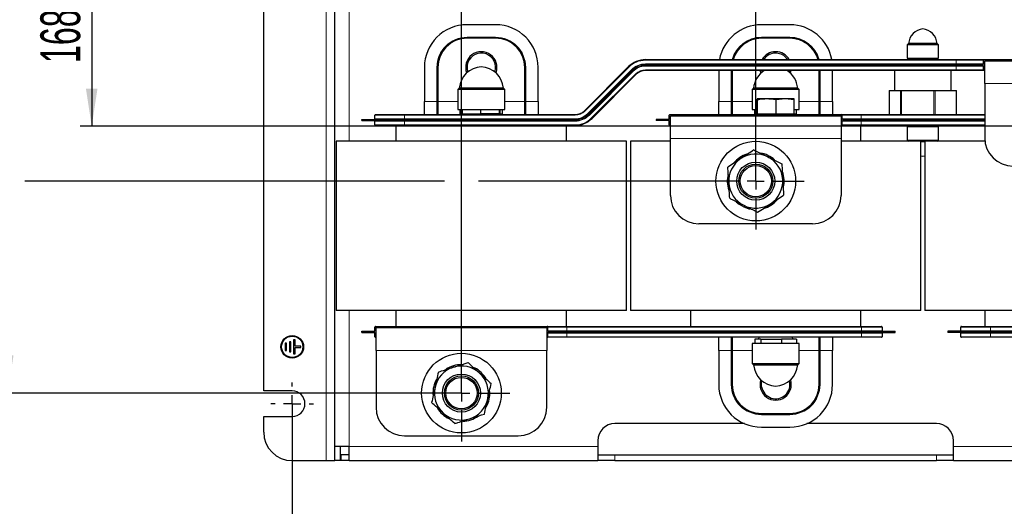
# Model space of a CAD drawing. Header units: millimetres. Extents: x 5 to 418, y 2 to 292.
# Tile 3 of 23: x 81 to 167, y 60 to 103. Entities that reach past the tile are written whole.
import ezdxf

# ---------------------------------------------------------------- set-up
doc = ezdxf.new("R2010")
doc.units = ezdxf.units.MM
doc.layers.add('SLD-0', color=7, linetype='Continuous')
doc.styles.add('SLDTEXTSTYLE0', font='TXT', dxfattribs={"width": 0.605})
doc.dimstyles.new('SLDDIMSTYLE1', dxfattribs={"dimtxt": 3.5, "dimasz": 3.302, "dimexe": 0, "dimexo": 0.0625, "dimgap": 0.875, "dimtad": 1, "dimlfac": 4, "dimrnd": 1e-09, "dimzin": 12, "dimdsep": 46, "dimtxsty": 'SLDTEXTSTYLE0', "dimsah": 1, "dimcen": 0.09, "dimadec": 0, "dimazin": 3, "dimtfac": 1, "dimtofl": 0, "dimtmove": 0, "dimatfit": 3, "dimfxl": 1, "dimfrac": 2, "dimtolj": 1, "dimtzin": 12, "dimarcsym": 0})
doc.dimstyles.new('SLDDIMSTYLE3', dxfattribs={"dimtxt": 3.5, "dimasz": 3.302, "dimexe": 0, "dimexo": 0.0625, "dimgap": 0.875, "dimtad": 1, "dimlfac": 4, "dimrnd": 1e-09, "dimzin": 12, "dimdsep": 46, "dimtxsty": 'SLDTEXTSTYLE0', "dimsah": 1, "dimcen": 0.09, "dimadec": 0, "dimazin": 3, "dimtfac": 1, "dimtmove": 0, "dimatfit": 0, "dimfxl": 1, "dimfrac": 2, "dimtolj": 1, "dimtzin": 12, "dimarcsym": 0})

# ---------------------------------------------------------------- blocks, each defined once
blk = doc.blocks.new('_D_6')
at = {"layer": 'SLD-0', "color": 7}
for p, q in [((104.505, 68.921), (104.505, 52.921)), ((189.505, 68.921), (189.505, 52.921)), ((189.505, 53.921), (104.505, 53.921))]:
    blk.add_line(p, q, dxfattribs=at)
for points in [[(104.505, 53.921), (107.807, 53.413), (107.807, 54.429)], [(189.505, 53.921), (186.203, 54.429), (186.203, 53.413)]]:
    blk.add_solid(points, dxfattribs=at)
at = {"layer": 'SLD-0', "color": 7, "insert": (142.994, 58.433), "char_height": 3.5, "attachment_point": 1, "style": 'SLDTEXTSTYLE0'}
blk.add_mtext('340', dxfattribs=at)
blk = doc.blocks.new('_D_8')
at = {"layer": 'SLD-0', "color": 7}
for p, q in [((85.38, 116.858), (69.03, 116.858)), ((70.03, 88.483), (70.03, 116.858)), ((117.88, 116.858), (88.38, 116.858)), ((144.505, 116.858), (122.63, 116.858)), ((77.997, 88.483), (69.03, 88.483)), ((117.88, 88.483), (80.997, 88.483)), ((141.005, 88.483), (120.88, 88.483))]:
    blk.add_line(p, q, dxfattribs=at)
for points in [[(70.03, 116.858), (69.522, 113.556), (70.538, 113.556)], [(70.03, 88.483), (70.538, 91.785), (69.522, 91.785)]]:
    blk.add_solid(points, dxfattribs=at)
at = {"layer": 'SLD-0', "color": 7, "insert": (65.519, 96.655), "char_height": 3.5, "attachment_point": 1, "rotation": 90, "style": 'SLDTEXTSTYLE0'}
blk.add_mtext('113,5', dxfattribs=at)
blk = doc.blocks.new('_D_13')
at = {"layer": 'SLD-0', "color": 7}
for p, q in [((174.63, 135.483), (85.88, 135.483)), ((86.88, 135.483), (86.88, 93.308)), ((172.88, 93.308), (85.88, 93.308))]:
    blk.add_line(p, q, dxfattribs=at)
for points in [[(86.88, 135.483), (86.372, 132.181), (87.388, 132.181)], [(86.88, 93.308), (87.388, 96.61), (86.372, 96.61)]]:
    blk.add_solid(points, dxfattribs=at)
at = {"layer": 'SLD-0', "color": 7, "insert": (82.368, 98.857), "char_height": 3.5, "attachment_point": 1, "rotation": 90, "style": 'SLDTEXTSTYLE0'}
blk.add_mtext('168,7', dxfattribs=at)
blk = doc.blocks.new('_D_14')
at = {"layer": 'SLD-0', "color": 7}
for p, q in [((121.13, 112.033), (78.497, 112.033)), ((79.497, 112.033), (79.497, 69.858)), ((119.38, 69.858), (78.497, 69.858))]:
    blk.add_line(p, q, dxfattribs=at)
for points in [[(79.497, 112.033), (78.989, 108.731), (80.005, 108.731)], [(79.497, 69.858), (80.005, 73.16), (78.989, 73.16)]]:
    blk.add_solid(points, dxfattribs=at)
at = {"layer": 'SLD-0', "color": 7, "insert": (74.986, 92.413), "char_height": 3.5, "attachment_point": 1, "rotation": 90, "style": 'SLDTEXTSTYLE0'}
blk.add_mtext('168,7', dxfattribs=at)
blk = doc.blocks.new('_D_15')
at = {"layer": 'SLD-0', "color": 7}
for p, q in [((119.38, 69.858), (119.38, 146.503)), ((121.13, 112.033), (121.13, 146.503)), ((119.38, 145.503), (105.422, 145.503)), ((121.13, 145.503), (119.38, 145.503)), ((121.13, 145.503), (127.48, 145.503))]:
    blk.add_line(p, q, dxfattribs=at)
for points in [[(119.38, 145.503), (116.078, 146.011), (116.078, 144.995)], [(121.13, 145.503), (124.432, 144.995), (124.432, 146.011)]]:
    blk.add_solid(points, dxfattribs=at)
at = {"layer": 'SLD-0', "color": 7, "insert": (105.422, 150.015), "char_height": 3.5, "attachment_point": 1, "style": 'SLDTEXTSTYLE0'}
blk.add_mtext('7', dxfattribs=at)
blk = doc.blocks.new('_D_16')
at = {"layer": 'SLD-0', "color": 7}
for p, q in [((145.255, 88.483), (145.255, 146.753)), ((148.755, 116.858), (148.755, 146.753)), ((145.255, 145.753), (135.562, 145.753)), ((148.755, 145.753), (145.255, 145.753)), ((148.755, 145.753), (155.105, 145.753))]:
    blk.add_line(p, q, dxfattribs=at)
for points in [[(145.255, 145.753), (141.953, 146.261), (141.953, 145.245)], [(148.755, 145.753), (152.057, 145.245), (152.057, 146.261)]]:
    blk.add_solid(points, dxfattribs=at)
at = {"layer": 'SLD-0', "color": 7, "insert": (135.562, 150.265), "char_height": 3.5, "attachment_point": 1, "style": 'SLDTEXTSTYLE0'}
blk.add_mtext('14', dxfattribs=at)
blk = doc.blocks.new('_D_17')
at = {"layer": 'SLD-0', "color": 7}
for p, q in [((172.88, 93.308), (172.88, 146.753)), ((174.63, 135.483), (174.63, 146.753)), ((172.88, 145.753), (166.199, 145.753)), ((174.63, 145.753), (172.88, 145.753)), ((174.63, 145.753), (180.98, 145.753))]:
    blk.add_line(p, q, dxfattribs=at)
for points in [[(172.88, 145.753), (169.578, 146.261), (169.578, 145.245)], [(174.63, 145.753), (177.932, 145.245), (177.932, 146.261)]]:
    blk.add_solid(points, dxfattribs=at)
at = {"layer": 'SLD-0', "color": 7, "insert": (166.199, 150.265), "char_height": 3.5, "attachment_point": 1, "style": 'SLDTEXTSTYLE0'}
blk.add_mtext('7', dxfattribs=at)
blk = doc.blocks.new('SW_CENTERMARKSYMBOL_2')
at = {"layer": 'SLD-0', "color": 0}
for p, q in [((0, 1.5), (0, 4.25)), ((-1.5, 0), (-4.25, 0)), ((0, 0), (-0.75, 0)), ((0, 0), (0, 0.75)), ((0, 0), (0, -0.75)), ((0, 0), (0.75, 0)), ((1.5, 0), (4.25, 0)), ((0, -1.5), (0, -4.25))]:
    blk.add_line(p, q, dxfattribs=at)
blk = doc.blocks.new('SW_CENTERMARKSYMBOL_3')
at = {"layer": 'SLD-0', "color": 0}
for p, q in [((0, 1.5), (0, 4.25)), ((-1.5, 0), (-4.25, 0)), ((0, 0), (-0.75, 0)), ((0, 0), (0, 0.75)), ((0, 0), (0, -0.75)), ((0, 0), (0.75, 0)), ((1.5, 0), (4.25, 0)), ((0, -1.5), (0, -4.25))]:
    blk.add_line(p, q, dxfattribs=at)
blk = doc.blocks.new('SW_CENTERMARKSYMBOL_7')
at = {"layer": 'SLD-0', "color": 0}
for p, q in [((0, 1.5), (0, 1.875)), ((-1.5, 0), (-1.875, 0)), ((0, 0), (-0.75, 0)), ((0, 0), (0, 0.75)), ((0, 0), (0, -0.75)), ((0, 0), (0.75, 0)), ((1.5, 0), (1.875, 0)), ((0, -1.5), (0, -1.875))]:
    blk.add_line(p, q, dxfattribs=at)

msp = doc.modelspace()

# ---------------------------------------------------------------- linework, layer by layer
at = {"color": 7, "linetype": 'Continuous', "lineweight": 25}
for p, q in [((102.0045, 70.0458), (102.0045, 135.2958)), ((108.2545, 65.1708), (108.2545, 106.3742)), ((122.3795, 102.2333), (119.8795, 102.2333)), ((148.2545, 102.2333), (145.7545, 102.2333)), ((119.8795, 101.0833), (122.3795, 101.0833)), ((145.7545, 101.0833), (148.2545, 101.0833)), ((158.692, 100.577), (158.567, 100.452)), ((158.567, 100.452), (158.567, 99.2895)), ((160.4671, 100.452), (158.567, 100.452)), ((161.192, 100.577), (158.692, 100.577)), ((161.317, 100.452), (160.4671, 100.452)), ((161.317, 100.452), (161.192, 100.577)), ((161.317, 99.2895), (161.317, 100.452)), ((135.5507, 99.1583), (162.8795, 99.1583)), ((135.5507, 98.7333), (162.8795, 98.7333)), ((158.567, 99.2895), (160.4671, 99.2895)), ((158.8782, 99.1583), (158.8782, 99.2895)), ((158.9091, 99.2895), (158.9091, 99.1583)), ((159.7441, 99.1583), (159.7441, 99.2895)), ((159.8259, 99.2895), (159.8259, 99.1583)), ((160.4671, 99.2895), (161.317, 99.2895)), ((160.8079, 99.1583), (160.8079, 99.2895)), ((160.8588, 99.2895), (160.8588, 99.1583)), ((161.0059, 99.1583), (161.0059, 99.2895)), ((162.8795, 99.1583), (165.3295, 99.1583)), ((162.8795, 98.7333), (164.1295, 98.7333)), ((164.1295, 98.6333), (164.1295, 98.7333)), ((164.1295, 98.7333), (165.2295, 98.7333)), ((165.2795, 98.7833), (165.2795, 99.1083)), ((165.3295, 99.1583), (180.4295, 99.1583)), ((165.3795, 97.0583), (165.3795, 99.0583)), ((165.3795, 99.0583), (180.3795, 99.0583)), ((165.3795, 99.0583), (180.3795, 99.0583)), ((116.1295, 98.4833), (116.1295, 95.4833)), ((117.2795, 95.4833), (117.2795, 98.4833)), ((124.9795, 98.4833), (124.9795, 95.4833)), ((126.1295, 95.4833), (126.1295, 98.4833)), ((130.1927, 94.6701), (134.0658, 98.5432)), ((130.4932, 94.3696), (134.3663, 98.2427)), ((130.5639, 94.2989), (134.437, 98.172)), ((134.7375, 97.8714), (130.8644, 93.9983)), ((135.5507, 98.6333), (162.8795, 98.6333)), ((162.8795, 98.2083), (135.5507, 98.2083)), ((142.0045, 98.2083), (142.0045, 95.4833)), ((143.1545, 95.4833), (143.1545, 98.2083)), ((145.8211, 98.0806), (145.7851, 98.2083)), ((148.3517, 98.2083), (148.289, 97.9928)), ((150.8545, 98.2083), (150.8545, 95.4833)), ((152.0045, 95.4833), (152.0045, 98.2083)), ((157.442, 98.2083), (157.442, 96.4583)), ((162.442, 96.4583), (162.442, 98.2083)), ((162.8795, 98.6333), (164.1295, 98.6333)), ((165.3295, 98.2083), (162.8795, 98.2083)), ((164.1295, 98.6333), (165.2295, 98.6333)), ((165.2795, 98.2583), (165.2795, 98.5833)), ((165.3295, 98.2083), (165.3795, 98.2083)), ((165.3795, 97.0583), (165.3795, 92.3083)), ((119.192, 96.652), (119.067, 96.527)), ((119.067, 96.527), (119.067, 94.7645)), ((122.4243, 96.527), (119.067, 96.527)), ((123.067, 96.652), (119.192, 96.652)), ((123.192, 96.527), (122.4243, 96.527)), ((123.192, 96.527), (123.067, 96.652)), ((123.192, 94.7645), (123.192, 96.527)), ((145.067, 96.652), (144.942, 96.527)), ((144.942, 96.527), (144.942, 94.7645)), ((147.7921, 96.527), (144.942, 96.527)), ((148.942, 96.652), (145.067, 96.652)), ((149.067, 96.527), (147.7921, 96.527)), ((149.067, 96.527), (148.942, 96.652)), ((149.067, 94.7645), (149.067, 96.527)), ((156.9726, 96.4583), (156.9726, 94.3333)), ((156.9726, 96.4583), (156.9803, 96.4583)), ((156.9803, 96.4583), (157.9759, 96.4583)), ((157.9759, 96.4583), (158.0719, 96.4583)), ((158.0719, 96.4583), (160.9164, 96.4583)), ((160.9164, 96.4583), (161.0337, 96.4583)), ((161.0337, 96.4583), (162.8824, 96.4583)), ((162.8824, 96.4583), (162.9114, 96.4583)), ((162.9114, 94.3333), (162.9114, 96.4583)), ((116.1295, 94.3333), (116.1295, 95.4833)), ((117.2795, 94.3333), (117.2795, 95.4833)), ((124.9795, 95.4833), (124.9795, 94.3333)), ((126.1295, 95.4833), (126.1295, 94.3333)), ((142.0045, 94.3333), (142.0045, 95.4833)), ((143.1545, 94.3333), (143.1545, 95.4833)), ((145.3639, 95.6168), (145.3798, 95.7083)), ((145.3639, 94.3833), (145.3639, 95.6168)), ((145.3798, 95.7083), (145.3956, 95.6168)), ((146.2159, 95.7083), (145.3798, 95.7083)), ((145.3956, 94.3833), (145.3956, 95.6168)), ((147.8407, 95.7083), (146.2159, 95.7083)), ((147.8407, 95.7083), (147.0363, 95.6168)), ((147.0363, 94.3833), (147.0363, 95.6168)), ((148.6452, 95.6168), (147.8407, 95.7083)), ((148.6293, 95.7083), (147.8407, 95.7083)), ((148.6452, 95.6168), (148.6293, 95.7083)), ((148.6452, 94.3833), (148.6452, 95.6168)), ((150.8545, 95.4833), (150.8545, 94.3333)), ((152.0045, 95.4833), (152.0045, 94.3333)), ((119.067, 94.7645), (122.4243, 94.7645)), ((119.2777, 94.3833), (119.2777, 94.7645)), ((119.4817, 94.3833), (119.2777, 94.3833)), ((119.4817, 94.3833), (119.4817, 94.7645)), ((119.4817, 94.3833), (121.0829, 94.3833)), ((119.5892, 94.3833), (119.618, 94.3333)), ((121.0829, 94.3833), (121.0829, 94.7645)), ((122.7307, 94.3833), (121.0829, 94.3833)), ((122.4243, 94.7645), (123.192, 94.7645)), ((122.641, 94.3333), (122.6699, 94.3833)), ((122.7307, 94.3833), (122.7307, 94.7645)), ((122.7773, 94.3833), (122.7307, 94.3833)), ((122.7773, 94.3833), (122.7773, 94.7645)), ((122.7773, 94.3833), (122.9813, 94.3833)), ((122.9813, 94.3833), (122.9813, 94.7645)), ((144.942, 94.7645), (145.3639, 94.7645)), ((145.164, 94.3833), (145.164, 94.7645)), ((145.164, 94.3833), (145.3639, 94.3833)), ((145.3956, 94.3833), (145.3639, 94.3833)), ((145.3956, 94.3833), (147.0363, 94.3833)), ((145.4642, 94.3833), (145.493, 94.3333)), ((147.0363, 94.3833), (148.6452, 94.3833)), ((148.516, 94.3333), (148.5449, 94.3833)), ((148.6452, 94.7645), (149.067, 94.7645)), ((148.6452, 94.3833), (148.8451, 94.3833)), ((148.8451, 94.3833), (148.8451, 94.7645)), ((110.6295, 93.8083), (110.6295, 93.9083)), ((110.6295, 93.9083), (114.3795, 93.9083)), ((110.6295, 93.8083), (114.3795, 93.8083)), ((111.7795, 93.9583), (111.7795, 94.2833)), ((111.7795, 93.4333), (111.7795, 93.7583)), ((111.8295, 94.3333), (114.3795, 94.3333)), ((114.3795, 94.3333), (129.3795, 94.3333)), ((114.3795, 93.9083), (129.3795, 93.9083)), ((114.3795, 93.8083), (129.3795, 93.8083)), ((136.5045, 93.9083), (136.5045, 93.8083)), ((137.6045, 93.9083), (136.5045, 93.9083)), ((137.6045, 93.8083), (136.5045, 93.8083)), ((137.6545, 93.9583), (137.6545, 94.2833)), ((137.6545, 93.4333), (137.6545, 93.7583)), ((137.7045, 94.3333), (152.8045, 94.3333)), ((137.7545, 94.2333), (152.7545, 94.2333)), ((137.7545, 92.2333), (137.7545, 94.2333)), ((137.7545, 94.2333), (152.7545, 94.2333)), ((152.7545, 94.2333), (152.7545, 92.2333)), ((152.8045, 94.3333), (154.4974, 94.3333)), ((152.8545, 93.9583), (152.8545, 94.2833)), ((152.8545, 93.4333), (152.8545, 93.7583)), ((154.0045, 93.9083), (152.9045, 93.9083)), ((154.0045, 93.8083), (152.9045, 93.8083)), ((154.0045, 93.9083), (154.0045, 93.8083)), ((154.8682, 93.9083), (154.0045, 93.9083)), ((154.8682, 93.8083), (154.0045, 93.8083)), ((154.4974, 94.3333), (165.3795, 94.3333)), ((165.3795, 93.9083), (154.8682, 93.9083)), ((165.3795, 93.8083), (154.8682, 93.8083)), ((114.3795, 93.3833), (111.8295, 93.3833)), ((113.6295, 93.3833), (113.6295, 91.9833)), ((129.3795, 93.3833), (114.3795, 93.3833)), ((128.6295, 91.9833), (128.6295, 93.3833)), ((137.7045, 93.3833), (137.7545, 93.3833)), ((152.7545, 93.3833), (152.8045, 93.3833)), ((154.4974, 93.3833), (152.8045, 93.3833)), ((165.3795, 93.3833), (154.4974, 93.3833)), ((154.5045, 91.9833), (154.5045, 93.3833)), ((158.567, 93.252), (158.567, 92.0895)), ((160.6682, 93.252), (158.567, 93.252)), ((158.8551, 93.252), (158.8551, 93.3833)), ((158.881, 93.3833), (158.881, 93.252)), ((159.6712, 93.252), (159.6712, 93.3833)), ((159.7521, 93.3833), (159.7521, 93.252)), ((161.317, 93.252), (160.6682, 93.252)), ((160.7581, 93.252), (160.7581, 93.3833)), ((160.8132, 93.3833), (160.8132, 93.252)), ((161.0289, 93.252), (161.0289, 93.3833)), ((161.317, 92.0895), (161.317, 93.252)), ((108.3795, 91.9833), (108.3795, 77.1083)), ((133.8795, 91.9833), (108.3795, 91.9833)), ((133.8795, 77.1083), (133.8795, 91.9833)), ((134.2545, 91.9833), (134.2545, 77.1083)), ((137.7545, 91.9833), (134.2545, 91.9833)), ((137.7545, 87.2333), (137.7545, 92.2333)), ((152.7545, 92.2333), (152.7545, 87.2333)), ((159.7545, 91.9833), (152.7545, 91.9833)), ((158.567, 92.0895), (158.6733, 91.9833)), ((158.567, 92.0895), (160.6682, 92.0895)), ((159.7545, 77.1083), (159.7545, 91.9833)), ((159.7545, 91.9645), (160.1295, 91.9645)), ((160.1295, 91.9833), (160.1295, 77.1083)), ((165.3795, 91.9833), (160.1295, 91.9833)), ((160.6682, 92.0895), (161.317, 92.0895)), ((161.2108, 91.9833), (161.317, 92.0895)), ((159.7545, 90.707), (159.942, 90.677)), ((159.942, 90.677), (160.1295, 90.707)), ((150.2545, 84.7333), (140.2545, 84.7333)), ((133.8795, 77.1083), (108.3795, 77.1083)), ((113.6295, 77.1083), (113.6295, 75.7083)), ((128.6295, 75.7083), (128.6295, 77.1083)), ((159.7545, 77.1083), (134.2545, 77.1083)), ((139.5045, 77.1083), (139.5045, 75.7083)), ((154.5045, 75.7083), (154.5045, 77.1083)), ((185.6295, 77.1083), (160.1295, 77.1083)), ((165.3795, 77.1083), (165.3795, 75.7083)), ((111.7795, 75.3333), (111.7795, 75.6583)), ((111.8295, 75.7083), (126.9295, 75.7083)), ((111.8795, 73.6083), (111.8795, 75.6083)), ((111.8795, 75.6083), (126.8795, 75.6083)), ((111.8795, 75.6083), (126.8795, 75.6083)), ((126.8795, 75.6083), (126.8795, 73.6083)), ((126.9295, 75.7083), (128.6224, 75.7083)), ((126.9795, 75.3333), (126.9795, 75.6583)), ((128.6224, 75.7083), (154.5425, 75.7083)), ((154.5425, 75.7083), (156.3045, 75.7083)), ((156.3545, 75.6583), (156.3545, 75.3333)), ((163.2795, 75.2833), (163.2795, 75.6583)), ((163.3295, 75.7083), (165.8795, 75.7083)), ((165.8795, 75.7083), (184.8795, 75.7083)), ((104.7545, 74.5458), (104.6295, 74.5458)), ((104.6295, 74.5458), (104.6295, 73.2958)), ((104.7545, 73.9833), (104.7545, 74.5458)), ((110.6295, 75.1833), (110.6295, 75.2833)), ((110.6295, 75.2833), (111.7295, 75.2833)), ((110.6295, 75.1833), (111.7295, 75.1833)), ((111.7795, 74.8083), (111.7795, 75.1333)), ((111.8295, 74.7583), (111.8795, 74.7583)), ((126.8795, 74.7583), (126.9295, 74.7583)), ((128.6224, 74.7583), (126.9295, 74.7583)), ((126.9795, 74.8083), (126.9795, 75.1333)), ((127.0295, 75.2833), (128.1295, 75.2833)), ((127.0295, 75.1833), (128.1295, 75.1833)), ((128.1295, 75.1833), (128.1295, 75.2833)), ((128.1295, 75.2833), (128.9932, 75.2833)), ((128.1295, 75.1833), (128.9932, 75.1833)), ((154.5425, 74.7583), (128.6224, 74.7583)), ((128.9932, 75.2833), (154.9133, 75.2833)), ((128.9932, 75.1833), (154.9133, 75.1833)), ((142.0045, 73.6083), (142.0045, 74.7583)), ((143.1545, 73.6083), (143.1545, 74.7583)), ((145.1614, 74.6083), (145.1614, 74.227)), ((145.1838, 74.6083), (145.1614, 74.6083)), ((145.1838, 74.6083), (145.1838, 74.227)), ((145.7013, 74.6083), (145.1838, 74.6083)), ((145.5508, 74.7583), (145.4642, 74.6083)), ((145.7013, 74.6083), (145.7013, 74.227)), ((145.7013, 74.6083), (147.522, 74.6083)), ((147.522, 74.6083), (147.522, 74.227)), ((148.8252, 74.6083), (147.522, 74.6083)), ((148.5449, 74.6083), (148.4583, 74.7583)), ((148.8252, 74.6083), (148.8477, 74.6083)), ((148.8252, 74.6083), (148.8252, 74.227)), ((148.8477, 74.6083), (148.8477, 74.227)), ((150.8545, 74.7583), (150.8545, 73.6083)), ((152.0045, 74.7583), (152.0045, 73.6083)), ((156.3045, 74.7583), (154.5425, 74.7583)), ((154.9133, 75.2833), (157.5045, 75.2833)), ((154.9133, 75.1833), (157.5045, 75.1833)), ((156.3545, 75.1333), (156.3545, 74.8083)), ((157.5045, 75.1833), (157.5045, 75.2833)), ((162.1295, 75.2833), (162.1295, 75.1833)), ((165.8795, 75.2833), (162.1295, 75.2833)), ((165.8795, 75.1833), (162.1295, 75.1833)), ((163.2795, 74.8083), (163.2795, 75.1333)), ((165.8795, 74.7583), (163.3295, 74.7583)), ((184.8795, 75.2833), (165.8795, 75.2833)), ((184.8795, 75.1833), (165.8795, 75.1833)), ((184.8795, 74.7583), (165.8795, 74.7583)), ((103.8795, 74.2333), (103.8795, 73.6083)), ((104.0045, 74.2333), (103.8795, 74.2333)), ((103.8795, 73.6083), (104.0045, 73.6083)), ((104.0045, 73.6083), (104.0045, 74.2333)), ((104.2545, 74.3583), (104.2545, 73.4833)), ((104.3795, 74.3583), (104.2545, 74.3583)), ((104.3795, 73.4833), (104.3795, 74.3583)), ((105.2545, 73.9833), (104.7545, 73.9833)), ((104.7545, 73.2958), (104.7545, 73.8583)), ((104.7545, 73.8583), (105.2545, 73.8583)), ((105.2545, 73.8583), (105.2545, 73.9833)), ((111.8795, 73.6083), (111.8795, 68.6083)), ((126.8795, 68.6083), (126.8795, 73.6083)), ((142.0045, 73.6083), (142.0045, 70.6083)), ((143.1545, 70.6083), (143.1545, 73.6083)), ((144.942, 74.227), (144.942, 72.4645)), ((147.9585, 74.227), (144.942, 74.227)), ((149.067, 74.227), (147.9585, 74.227)), ((149.067, 72.4645), (149.067, 74.227)), ((150.8545, 73.6083), (150.8545, 70.6083)), ((152.0045, 70.6083), (152.0045, 73.6083)), ((104.2545, 73.4833), (104.3795, 73.4833)), ((104.6295, 73.2958), (104.7545, 73.2958)), ((144.942, 72.4645), (145.067, 72.3395)), ((144.942, 72.4645), (147.9585, 72.4645)), ((145.067, 72.3395), (148.942, 72.3395)), ((147.9585, 72.4645), (149.067, 72.4645)), ((148.942, 72.3395), (149.067, 72.4645)), ((104.5045, 70.0458), (102.0045, 70.0458)), ((102.0045, 67.7958), (104.5045, 67.7958)), ((102.0045, 66.4208), (102.0045, 67.7958)), ((148.2545, 68.0083), (145.7545, 68.0083)), ((144.2558, 67.1708), (132.8795, 67.1708)), ((145.7545, 66.8583), (148.2545, 66.8583)), ((161.1295, 67.1708), (149.7532, 67.1708)), ((114.3795, 66.1083), (124.3795, 66.1083)), ((109.5045, 65.1708), (108.2545, 65.1708)), ((108.2545, 63.9208), (108.2545, 65.1708)), ((108.7545, 63.9208), (108.7545, 65.1708)), ((109.5045, 63.9208), (109.5045, 65.1708)), ((131.3795, 65.6708), (131.3795, 65.1708)), ((131.3795, 65.1708), (131.3795, 63.9208)), ((162.6295, 65.1708), (162.6295, 65.6708)), ((162.6295, 63.9208), (162.6295, 65.1708)), ((108.7795, 64.4208), (108.7795, 63.9208)), ((109.5045, 64.4208), (108.7795, 64.4208)), ((131.3795, 64.4208), (132.8795, 64.4208)), ((132.8795, 64.4208), (161.1295, 64.4208)), ((161.1295, 64.4208), (162.6295, 64.4208)), ((104.5045, 63.9208), (107.5045, 63.9208)), ((107.5045, 63.9208), (108.2545, 63.9208)), ((108.7545, 63.9208), (108.2545, 63.9208)), ((109.5045, 63.9208), (108.7795, 63.9208)), ((109.5045, 63.9208), (131.3795, 63.9208)), ((132.8795, 63.9208), (131.3795, 63.9208)), ((132.8795, 63.9208), (161.1295, 63.9208)), ((162.6295, 63.9208), (161.1295, 63.9208)), ((162.6295, 63.9208), (184.5045, 63.9208))]:
    msp.add_line(p, q, dxfattribs=at)
at = {"color": 7, "linetype": 'Continuous', "lineweight": 18}
for p, q in [((107.5045, 63.9208), (107.5045, 106.9531)), ((109.5045, 91.9833), (109.5045, 106.1833)), ((119.8795, 101.0833), (119.8795, 101.1333)), ((119.8795, 101.1333), (122.3795, 101.1333)), ((119.8795, 101.0833), (119.8795, 101.0333)), ((122.3795, 101.0333), (119.8795, 101.0333)), ((122.3795, 101.0833), (122.3795, 101.1333)), ((122.3795, 101.0833), (122.3795, 101.0333)), ((145.7545, 101.1333), (145.7545, 101.0833)), ((145.7545, 101.1333), (148.2545, 101.1333)), ((145.7545, 101.0333), (145.7545, 101.0833)), ((148.2545, 101.0333), (145.7545, 101.0333)), ((148.2545, 101.1333), (148.2545, 101.0833)), ((148.2545, 101.0333), (148.2545, 101.0833)), ((135.5507, 99.1083), (135.5507, 99.1583)), ((162.8795, 99.1083), (135.5507, 99.1083)), ((135.5507, 98.7833), (162.8795, 98.7833)), ((135.5507, 98.7833), (135.5507, 98.7333)), ((162.8795, 99.1083), (162.8795, 99.1583)), ((165.2795, 99.1083), (162.8795, 99.1083)), ((162.8795, 98.7833), (162.8795, 99.1083)), ((162.8795, 98.7833), (165.2795, 98.7833)), ((162.8795, 98.7833), (162.8795, 98.7333)), ((162.8795, 98.6333), (162.8795, 98.7333)), ((117.2795, 98.4833), (117.2295, 98.4833)), ((117.2295, 95.4833), (117.2295, 98.4833)), ((117.2795, 98.4833), (117.3295, 98.4833)), ((117.3295, 98.4833), (117.3295, 95.4833)), ((124.9295, 95.4833), (124.9295, 98.4833)), ((124.9795, 98.4833), (124.9295, 98.4833)), ((124.9795, 98.4833), (125.0295, 98.4833)), ((125.0295, 98.4833), (125.0295, 95.4833)), ((134.1011, 98.5078), (130.228, 94.6347)), ((130.4579, 94.4049), (134.331, 98.278)), ((134.4724, 98.1366), (130.5993, 94.2635)), ((130.8291, 94.0337), (134.7022, 97.9068)), ((134.1011, 98.5078), (134.0658, 98.5432)), ((134.331, 98.278), (134.3663, 98.2427)), ((134.437, 98.172), (134.4724, 98.1366)), ((134.7022, 97.9068), (134.7375, 97.8714)), ((135.5507, 98.6333), (135.5507, 98.5833)), ((162.8795, 98.5833), (135.5507, 98.5833)), ((135.5507, 98.2583), (162.8795, 98.2583)), ((135.5507, 98.2583), (135.5507, 98.2083)), ((143.1045, 95.4833), (143.1045, 98.2083)), ((143.2045, 98.2083), (143.2045, 95.4833)), ((150.8045, 95.4833), (150.8045, 98.2083)), ((150.9045, 98.2083), (150.9045, 95.4833)), ((162.8795, 98.6333), (162.8795, 98.5833)), ((165.2795, 98.5833), (162.8795, 98.5833)), ((162.8795, 98.2583), (162.8795, 98.5833)), ((162.8795, 98.2583), (165.2795, 98.2583)), ((162.8795, 98.2583), (162.8795, 98.2083)), ((165.3795, 97.0583), (180.3795, 97.0583)), ((156.9803, 96.4583), (156.9803, 94.3333)), ((157.9759, 94.3333), (157.9759, 96.4583)), ((158.0719, 96.4583), (158.0719, 94.3333)), ((160.9164, 94.3333), (160.9164, 96.4583)), ((161.0337, 96.4583), (161.0337, 94.3333)), ((162.8824, 94.3333), (162.8824, 96.4583)), ((116.1295, 95.4833), (117.2295, 95.4833)), ((117.2795, 95.4833), (117.2295, 95.4833)), ((117.2295, 94.3333), (117.2295, 95.4833)), ((117.2795, 95.4833), (117.3295, 95.4833)), ((117.3295, 95.4833), (117.3295, 94.3333)), ((119.067, 95.4833), (117.3295, 95.4833)), ((124.9295, 95.4833), (123.192, 95.4833)), ((124.9295, 94.3333), (124.9295, 95.4833)), ((124.9795, 95.4833), (124.9295, 95.4833)), ((124.9795, 95.4833), (125.0295, 95.4833)), ((125.0295, 95.4833), (125.0295, 94.3333)), ((125.0295, 95.4833), (126.1295, 95.4833)), ((142.0045, 95.4833), (143.1045, 95.4833)), ((143.1045, 95.4833), (143.1545, 95.4833)), ((143.1045, 94.3333), (143.1045, 95.4833)), ((143.2045, 95.4833), (143.1545, 95.4833)), ((143.2045, 95.4833), (143.2045, 94.3333)), ((144.942, 95.4833), (143.2045, 95.4833)), ((150.8045, 95.4833), (149.067, 95.4833)), ((150.8045, 94.3333), (150.8045, 95.4833)), ((150.8045, 95.4833), (150.8545, 95.4833)), ((150.9045, 95.4833), (150.8545, 95.4833)), ((150.9045, 95.4833), (150.9045, 94.3333)), ((150.9045, 95.4833), (152.0045, 95.4833)), ((130.228, 94.6347), (130.1927, 94.6701)), ((130.4579, 94.4049), (130.4932, 94.3696)), ((114.3795, 94.2833), (111.7795, 94.2833)), ((111.7795, 93.9583), (114.3795, 93.9583)), ((114.3795, 93.7583), (111.7795, 93.7583)), ((114.3795, 94.2833), (114.3795, 94.3333)), ((114.3795, 94.2833), (114.3795, 93.9583)), ((129.3795, 94.2833), (114.3795, 94.2833)), ((114.3795, 93.9583), (129.3795, 93.9583)), ((114.3795, 93.9583), (114.3795, 93.9083)), ((114.3795, 93.8083), (114.3795, 93.9083)), ((114.3795, 93.8083), (114.3795, 93.7583)), ((129.3795, 93.7583), (114.3795, 93.7583)), ((114.3795, 93.7583), (114.3795, 93.4333)), ((129.3795, 94.2833), (129.3795, 94.3333)), ((129.3795, 93.9583), (129.3795, 93.9083)), ((129.3795, 93.8083), (129.3795, 93.7583)), ((130.5639, 94.2989), (130.5993, 94.2635)), ((130.8291, 94.0337), (130.8644, 93.9983)), ((154.5129, 94.2833), (152.8545, 94.2833)), ((152.8545, 93.9583), (154.5129, 93.9583)), ((154.5129, 93.7583), (152.8545, 93.7583)), ((154.5129, 94.2833), (154.5129, 93.9583)), ((165.3795, 94.2833), (154.5129, 94.2833)), ((154.5129, 93.9583), (165.3795, 93.9583)), ((154.5129, 93.7583), (154.5129, 93.4333)), ((165.3795, 93.7583), (154.5129, 93.7583)), ((154.8682, 93.9083), (154.8682, 93.8083)), ((111.7795, 93.4333), (114.3795, 93.4333)), ((114.3795, 93.4333), (129.3795, 93.4333)), ((114.3795, 93.4333), (114.3795, 93.3833)), ((129.3795, 93.4333), (129.3795, 93.3833)), ((152.8545, 93.4333), (154.5129, 93.4333)), ((154.5129, 93.4333), (165.3795, 93.4333)), ((137.7545, 92.2333), (152.7545, 92.2333)), ((109.5045, 65.1708), (109.5045, 77.1083)), ((128.6379, 75.6583), (126.9795, 75.6583)), ((126.9795, 75.3333), (128.6379, 75.3333)), ((128.6379, 75.6583), (128.6379, 75.3333)), ((154.558, 75.6583), (128.6379, 75.6583)), ((128.6379, 75.3333), (154.558, 75.3333)), ((154.558, 75.3333), (154.558, 75.6583)), ((156.3545, 75.6583), (154.558, 75.6583)), ((154.558, 75.3333), (156.3545, 75.3333)), ((165.8795, 75.6583), (163.2795, 75.6583)), ((165.8795, 75.6583), (165.8795, 75.7083)), ((165.8795, 75.6583), (165.8795, 75.2833)), ((184.8795, 75.6583), (165.8795, 75.6583)), ((128.6379, 75.1333), (126.9795, 75.1333)), ((126.9795, 74.8083), (128.6379, 74.8083)), ((128.6379, 75.1333), (128.6379, 74.8083)), ((154.558, 75.1333), (128.6379, 75.1333)), ((128.6379, 74.8083), (154.558, 74.8083)), ((128.9932, 75.1833), (128.9932, 75.2833)), ((143.1045, 73.6083), (143.1045, 74.7583)), ((143.2045, 74.7583), (143.2045, 73.6083)), ((150.8045, 73.6083), (150.8045, 74.7583)), ((150.9045, 74.7583), (150.9045, 73.6083)), ((154.558, 74.8083), (154.558, 75.1333)), ((156.3545, 75.1333), (154.558, 75.1333)), ((154.558, 74.8083), (156.3545, 74.8083)), ((154.9133, 75.1833), (154.9133, 75.2833)), ((165.8795, 75.1333), (163.2795, 75.1333)), ((163.2795, 74.8083), (165.8795, 74.8083)), ((165.8795, 75.2833), (165.8795, 75.1833)), ((165.8795, 75.1333), (165.8795, 75.1833)), ((184.8795, 75.1333), (165.8795, 75.1333)), ((165.8795, 75.1333), (165.8795, 74.8083)), ((165.8795, 74.8083), (184.8795, 74.8083)), ((165.8795, 74.8083), (165.8795, 74.7583)), ((126.8795, 73.6083), (111.8795, 73.6083)), ((143.1045, 73.6083), (142.0045, 73.6083)), ((143.1545, 73.6083), (143.1045, 73.6083)), ((143.1045, 70.6083), (143.1045, 73.6083)), ((143.1545, 73.6083), (143.2045, 73.6083)), ((143.2045, 73.6083), (144.942, 73.6083)), ((143.2045, 73.6083), (143.2045, 70.6083)), ((149.067, 73.6083), (150.8045, 73.6083)), ((150.8545, 73.6083), (150.8045, 73.6083)), ((150.8045, 70.6083), (150.8045, 73.6083)), ((150.8545, 73.6083), (150.9045, 73.6083)), ((152.0045, 73.6083), (150.9045, 73.6083)), ((150.9045, 73.6083), (150.9045, 70.6083)), ((143.1545, 70.6083), (143.1045, 70.6083)), ((143.1545, 70.6083), (143.2045, 70.6083)), ((150.8545, 70.6083), (150.8045, 70.6083)), ((150.8545, 70.6083), (150.9045, 70.6083)), ((145.7545, 68.0583), (148.2545, 68.0583)), ((145.7545, 68.0083), (145.7545, 68.0583)), ((145.7545, 68.0083), (145.7545, 67.9583)), ((148.2545, 67.9583), (145.7545, 67.9583)), ((148.2545, 68.0083), (148.2545, 68.0583)), ((148.2545, 68.0083), (148.2545, 67.9583)), ((109.5045, 65.1708), (131.3795, 65.1708)), ((162.6295, 65.1708), (184.5045, 65.1708)), ((132.8795, 64.4208), (132.8795, 63.9208)), ((161.1295, 63.9208), (161.1295, 64.4208))]:
    msp.add_line(p, q, dxfattribs=at)
at = {"color": 7, "linetype": 'Continuous', "lineweight": 25, "flags": 128}
for points in [[(147.8201, 99.4306), (148.0454, 99.1754), (148.0566, 99.1583)], [(145.72, 97.9928), (145.7066, 98.0294), (145.6573, 98.2083)], [(148.2239, 98.2083), (148.2208, 98.195), (148.1879, 98.0806)], [(143.5321, 86.6713), (143.7986, 86.451), (144.2095, 86.2122)], [(144.2095, 86.2122), (144.6582, 86.0554), (144.7431, 86.0362)], [(145.7736, 70.3904), (145.7605, 70.7306), (145.7969, 70.931)]]:
    msp.add_lwpolyline(points, dxfattribs=at)
at = {"color": 7, "linetype": 'Continuous', "lineweight": 18, "flags": 128}
for points in [[(154.4974, 94.3333), (154.5004, 94.3323), (154.5033, 94.3295), (154.506, 94.3248), (154.5084, 94.3186), (154.5103, 94.3111), (154.5117, 94.3024), (154.5126, 94.293), (154.5129, 94.2833)], [(154.5129, 93.9583), (154.5132, 93.9485), (154.5141, 93.9391), (154.5155, 93.9305), (154.5174, 93.9229), (154.5197, 93.9167), (154.5224, 93.9121), (154.5253, 93.9092), (154.5283, 93.9083)], [(154.5129, 93.7583), (154.5132, 93.768), (154.5141, 93.7774), (154.5155, 93.7861), (154.5174, 93.7936), (154.5197, 93.7998), (154.5224, 93.8045), (154.5253, 93.8073), (154.5283, 93.8083)], [(154.5129, 93.4333), (154.5126, 93.4235), (154.5117, 93.4141), (154.5103, 93.4055), (154.5084, 93.3979), (154.506, 93.3917), (154.5033, 93.3871), (154.5004, 93.3842), (154.4974, 93.3833)], [(128.6379, 75.6583), (128.6376, 75.668), (128.6367, 75.6774), (128.6353, 75.6861), (128.6334, 75.6936), (128.631, 75.6998), (128.6283, 75.7045), (128.6254, 75.7073), (128.6224, 75.7083)], [(128.6379, 75.3333), (128.6382, 75.3235), (128.6391, 75.3141), (128.6405, 75.3055), (128.6424, 75.2979), (128.6447, 75.2917), (128.6474, 75.2871), (128.6503, 75.2842), (128.6533, 75.2833)], [(154.558, 75.6583), (154.5577, 75.668), (154.5568, 75.6774), (154.5554, 75.6861), (154.5534, 75.6936), (154.5511, 75.6998), (154.5484, 75.7045), (154.5455, 75.7073), (154.5425, 75.7083)], [(154.558, 75.3333), (154.5583, 75.3235), (154.5591, 75.3141), (154.5606, 75.3055), (154.5625, 75.2979), (154.5648, 75.2917), (154.5675, 75.2871), (154.5704, 75.2842), (154.5734, 75.2833)], [(128.6379, 74.8083), (128.6376, 74.7985), (128.6367, 74.7891), (128.6353, 74.7805), (128.6334, 74.7729), (128.631, 74.7667), (128.6283, 74.7621), (128.6254, 74.7592), (128.6224, 74.7583)], [(128.6533, 75.1833), (128.6503, 75.1823), (128.6474, 75.1795), (128.6447, 75.1748), (128.6424, 75.1686), (128.6405, 75.1611), (128.6391, 75.1524), (128.6382, 75.143), (128.6379, 75.1333)], [(154.558, 74.8083), (154.5577, 74.7985), (154.5568, 74.7891), (154.5554, 74.7805), (154.5534, 74.7729), (154.5511, 74.7667), (154.5484, 74.7621), (154.5455, 74.7592), (154.5425, 74.7583)], [(154.5734, 75.1833), (154.5704, 75.1823), (154.5675, 75.1795), (154.5648, 75.1748), (154.5625, 75.1686), (154.5606, 75.1611), (154.5591, 75.1524), (154.5583, 75.143), (154.558, 75.1333)]]:
    msp.add_lwpolyline(points, dxfattribs=at)
at = {"color": 7, "linetype": 'Continuous', "lineweight": 25}
for centre, radius in [((145.2545, 88.4833), 3.5), ((145.2545, 88.4833), 1.6733), ((145.2545, 88.4833), 1.5), ((145.2545, 88.4833), 1.375), ((104.5045, 73.9208), 1), ((104.5045, 73.9208), 0.9375), ((119.3795, 69.8583), 3.5), ((119.3795, 69.8583), 1.6733), ((119.3795, 69.8583), 1.5), ((119.3795, 69.8583), 1.375)]:
    msp.add_circle(centre, radius, dxfattribs=at)
for centre, radius, start, end in [((119.8795, 98.4833), 3.75, 90, 180), ((122.3795, 98.4833), 3.75, 360, 90), ((145.7545, 98.4833), 3.75, 90, 169.63024), ((148.2545, 98.4833), 3.75, 10.36976, 90), ((160.0646, 100.495), 1.375, 95.113447, 176.579901), ((159.8195, 100.495), 1.375, 3.420099, 84.886553), ((119.8795, 98.4833), 2.6, 90, 180), ((122.3795, 98.4833), 2.6, 360, 90), ((145.7545, 98.4833), 2.6, 90, 164.952758), ((148.2545, 98.4833), 2.6, 15.047242, 90), ((121.1295, 98.4833), 1.375, 340.036235, 200.900076), ((121.1295, 98.4833), 1.25, 341.208758, 160.036235), ((147.0045, 98.4833), 1.375, 29.400351, 150.599649), ((147.0045, 98.4833), 1.25, 49.274421, 147.316361), ((121.1295, 98.4833), 1.25, 160.036235, 198.791242), ((135.5507, 97.0583), 2.1, 90, 135), ((135.5507, 97.0583), 1.675, 90, 135), ((165.2295, 98.7833), 0.05, 270, 360), ((165.3295, 99.1083), 0.05, 90, 180), ((121.2474, 96.4804), 2.0625, 93.275533, 175.226624), ((121.0117, 96.4804), 2.0625, 4.773376, 86.724467), ((135.5507, 97.0583), 1.575, 90, 135), ((135.5507, 97.0583), 1.15, 90, 135), ((147.1224, 96.4804), 2.0625, 123.095642, 175.226624), ((146.8867, 96.4804), 2.0625, 4.773376, 56.904358), ((165.2295, 98.5833), 0.05, 360, 90), ((165.3295, 98.2583), 0.05, 180, 270), ((129.3795, 95.4833), 1.15, 270, 315), ((129.3795, 95.4833), 1.575, 270, 315), ((111.7295, 93.9583), 0.05, 270, 0), ((111.7295, 93.7583), 0.05, 360, 90), ((111.8295, 94.2833), 0.05, 90, 180), ((129.3795, 95.4833), 1.675, 270, 315), ((129.3795, 95.4833), 2.1, 270, 315), ((137.6045, 93.9583), 0.05, 270, 0), ((137.6045, 93.7583), 0.05, 360, 90), ((137.7045, 94.2833), 0.05, 90, 180), ((152.8045, 94.2833), 0.05, 0, 90), ((152.9045, 93.9583), 0.05, 180, 270), ((152.9045, 93.7583), 0.05, 90, 180), ((111.8295, 93.4333), 0.05, 180, 270), ((137.7045, 93.4333), 0.05, 180, 270), ((152.8045, 93.4333), 0.05, 270, 360), ((167.8795, 92.3083), 2.5, 180, 270), ((145.2545, 88.4833), 2.5, 48.49157, 80.58817), ((145.2545, 88.4833), 2.375, 123.454327, 183.454327), ((145.2545, 88.4833), 2.5, 108.541237, 140.197962), ((145.2545, 88.4833), 2.375, 63.454327, 123.454327), ((145.2545, 88.4833), 2.375, 3.454327, 63.454327), ((145.2545, 88.4833), 2.5, 347.58067, 19.285397), ((145.2545, 88.4833), 2.5, 166.314306, 198.194872), ((145.2545, 88.4833), 2.375, 183.454327, 243.454327), ((145.2545, 88.4833), 2.375, 303.454327, 3.454327), ((140.2545, 87.2333), 2.5, 180, 270), ((145.2545, 88.4833), 2.5, 286.267392, 318.194872), ((150.2545, 87.2333), 2.5, 270, 360), ((145.2545, 88.4833), 2.375, 243.454327, 303.454327), ((111.7295, 75.3333), 0.05, 270, 360), ((111.8295, 75.6583), 0.05, 90, 180), ((126.9295, 75.6583), 0.05, 360, 90), ((127.0295, 75.3333), 0.05, 180, 270), ((156.3045, 75.6583), 0.05, 360, 90), ((156.4045, 75.3333), 0.05, 180, 270), ((163.3295, 75.6583), 0.05, 90, 180), ((111.7295, 75.1333), 0.05, 0, 90), ((111.8295, 74.8083), 0.05, 180, 270), ((126.9295, 74.8083), 0.05, 270, 360), ((127.0295, 75.1333), 0.05, 90, 180), ((156.3045, 74.8083), 0.05, 270, 360), ((156.4045, 75.1333), 0.05, 90, 180), ((163.2295, 75.1333), 0.05, 360, 90), ((163.3295, 74.8083), 0.05, 180, 270), ((119.3795, 69.8583), 2.375, 107.59066, 167.59066), ((119.3795, 69.8583), 2.5, 90, 122.367688), ((119.3795, 69.8583), 2.375, 47.59066, 107.59066), ((119.3795, 69.8583), 2.5, 29.803863, 62.378823), ((147.1224, 72.5112), 2.0625, 184.773376, 266.724467), ((146.8867, 72.5112), 2.0625, 273.275533, 355.226624), ((119.3795, 69.8583), 2.5, 151.046481, 182.872704), ((119.3795, 69.8583), 2.375, 347.59066, 47.59066), ((147.0045, 70.6083), 1.375, 162.420379, 17.579621), ((119.3795, 69.8583), 2.375, 167.59066, 227.59066), ((145.7545, 70.6083), 3.75, 180, 270), ((145.7545, 70.6083), 2.6, 180, 270), ((147.0045, 70.6083), 1.25, 190.036235, 14.96025), ((148.2545, 70.6083), 2.6, 270, 360), ((148.2545, 70.6083), 3.75, 270, 360), ((104.5045, 68.9208), 1.125, 270, 90), ((119.3795, 69.8583), 2.375, 287.59066, 347.59066), ((119.3795, 69.8583), 2.5, 332.101351, 3.043136), ((114.3795, 68.6083), 2.5, 180, 270), ((119.3795, 69.8583), 2.5, 212.207423, 243.989719), ((124.3795, 68.6083), 2.5, 270, 360), ((119.3795, 69.8583), 2.375, 227.59066, 287.59066), ((119.3795, 69.8583), 2.5, 272.80551, 306.057154), ((132.8795, 65.6708), 1.5, 90, 180), ((161.1295, 65.6708), 1.5, 0, 90), ((104.5045, 66.4208), 2.5, 180, 270)]:
    msp.add_arc(centre, radius, start, end, dxfattribs=at)
at = {"color": 7, "linetype": 'Continuous', "lineweight": 18}
for centre, radius, start, end in [((119.8795, 98.4833), 2.65, 90, 180), ((119.8795, 98.4833), 2.55, 90, 180), ((122.3795, 98.4833), 2.65, 360, 90), ((122.3795, 98.4833), 2.55, 360, 90), ((145.7545, 98.4833), 2.65, 90, 165.243184), ((145.7545, 98.4833), 2.55, 90, 164.650523), ((148.2545, 98.4833), 2.65, 14.756816, 90), ((148.2545, 98.4833), 2.55, 15.349477, 90), ((135.5507, 97.0583), 2.05, 90, 135), ((135.5507, 97.0583), 1.725, 90, 135), ((135.5507, 97.0583), 1.525, 90, 135), ((135.5507, 97.0583), 1.2, 90, 135), ((129.3795, 95.4833), 1.2, 270, 315), ((129.3795, 95.4833), 1.525, 270, 315), ((129.3795, 95.4833), 1.725, 270, 315), ((129.3795, 95.4833), 2.05, 270, 315), ((145.7545, 70.6083), 2.65, 180, 270), ((145.7545, 70.6083), 2.55, 180, 270), ((148.2545, 70.6083), 2.55, 270, 360), ((148.2545, 70.6083), 2.65, 270, 360)]:
    msp.add_arc(centre, radius, start, end, dxfattribs=at)
at = {"color": 7, "linetype": 'Continuous', "lineweight": 25}
for points, knots in [([(146.2159, 95.7083), (146.0083, 95.698), (145.733, 95.6844), (145.4621, 95.6301), (145.3956, 95.6168)], [0, 0, 0, 0, 0.7546767, 1, 1, 1, 1]), ([(147.0363, 95.6168), (147.0278, 95.6185), (146.7574, 95.6746), (146.4823, 95.6917), (146.2159, 95.7083)], [0, 0, 0, 0, 0.031485, 1, 1, 1, 1]), ([(145.0893, 91.2207), (144.9035, 91.0979), (144.5285, 90.8502), (144.1408, 90.594), (143.9452, 90.4648)], [0, 0, 0, 0, 0.495458, 1, 1, 1, 1]), ([(145.0893, 91.2207), (145.1789, 91.1759), (145.5785, 90.9763), (145.9938, 90.7688), (146.3159, 90.6079)], [0, 0, 0, 0, 0.2243922, 1, 1, 1, 1]), ([(143.9452, 90.4648), (143.9181, 90.4469), (143.7128, 90.3112), (143.3256, 90.0554), (142.9771, 89.8251), (142.8012, 89.7089)], [0, 0, 0, 0, 0.0700918, 0.5307854, 1, 1, 1, 1]), ([(146.3159, 90.6079), (146.4165, 90.5576), (146.8317, 90.3503), (147.2361, 90.1482), (147.5426, 89.9951)], [0, 0, 0, 0, 0.2423865, 1, 1, 1, 1]), ([(142.8838, 88.3402), (142.8819, 88.3726), (142.867, 88.6183), (142.8391, 89.0815), (142.8139, 89.4985), (142.8012, 89.7089)], [0, 0, 0, 0, 0.0700918, 0.5307854, 1, 1, 1, 1]), ([(147.5426, 89.9951), (147.556, 89.7728), (147.5831, 89.3242), (147.6111, 88.8604), (147.6252, 88.6264)], [0, 0, 0, 0, 0.495458, 1, 1, 1, 1]), ([(142.9665, 86.9715), (142.953, 87.1937), (142.926, 87.6424), (142.898, 88.1062), (142.8838, 88.3402)], [0, 0, 0, 0, 0.49545796, 1, 1, 1, 1]), ([(147.6252, 88.6264), (147.6272, 88.5939), (147.642, 88.3482), (147.67, 87.885), (147.6951, 87.4681), (147.7078, 87.2577)], [0, 0, 0, 0, 0.0700918, 0.5307854, 1, 1, 1, 1]), ([(142.9665, 86.9715), (143.0561, 86.9267), (143.4556, 86.7271), (143.871, 86.5196), (144.1931, 86.3587)], [0, 0, 0, 0, 0.2243922, 1, 1, 1, 1]), ([(146.5638, 86.5018), (146.5909, 86.5197), (146.7963, 86.6554), (147.1835, 86.9112), (147.532, 87.1415), (147.7078, 87.2577)], [0, 0, 0, 0, 0.0700918, 0.5307854, 1, 1, 1, 1]), ([(144.1931, 86.3587), (144.2937, 86.3084), (144.7088, 86.101), (145.1133, 85.8989), (145.4198, 85.7458)], [0, 0, 0, 0, 0.2423865, 1, 1, 1, 1]), ([(145.4198, 85.7458), (145.6056, 85.8686), (145.9806, 86.1164), (146.3682, 86.3725), (146.5638, 86.5018)], [0, 0, 0, 0, 0.495458, 1, 1, 1, 1]), ([(117.3547, 71.7078), (117.4502, 71.7381), (117.8759, 71.8731), (118.3185, 72.0134), (118.6618, 72.1222)], [0, 0, 0, 0, 0.2243922, 1, 1, 1, 1]), ([(118.6618, 72.1222), (118.769, 72.1562), (119.2113, 72.2964), (119.6423, 72.4331), (119.9688, 72.5366)], [0, 0, 0, 0, 0.24238647, 1, 1, 1, 1]), ([(119.9688, 72.5366), (120.1333, 72.3864), (120.4651, 72.0833), (120.8082, 71.7699), (120.9813, 71.6118)], [0, 0, 0, 0, 0.495458, 1, 1, 1, 1]), ([(117.3547, 71.7078), (117.3068, 71.4903), (117.2102, 71.0514), (117.1104, 70.5976), (117.06, 70.3686)], [0, 0, 0, 0, 0.495458, 1, 1, 1, 1]), ([(120.9813, 71.6118), (121.0053, 71.5899), (121.187, 71.4239), (121.5297, 71.1109), (121.8381, 70.8292), (121.9937, 70.6871)], [0, 0, 0, 0, 0.0700918, 0.5307854, 1, 1, 1, 1]), ([(117.06, 70.3686), (117.053, 70.3369), (117.0001, 70.0965), (116.9004, 69.6433), (116.8106, 69.2353), (116.7653, 69.0295)], [0, 0, 0, 0, 0.0700918, 0.5307854, 1, 1, 1, 1]), ([(121.699, 69.3479), (121.706, 69.3796), (121.7589, 69.62), (121.8586, 70.0733), (121.9484, 70.4812), (121.9937, 70.6871)], [0, 0, 0, 0, 0.0700918, 0.5307854, 1, 1, 1, 1]), ([(121.4044, 68.0087), (121.4522, 68.2262), (121.5488, 68.6652), (121.6487, 69.119), (121.699, 69.3479)], [0, 0, 0, 0, 0.495458, 1, 1, 1, 1]), ([(117.7778, 68.1047), (117.7538, 68.1266), (117.572, 68.2926), (117.2294, 68.6056), (116.921, 68.8873), (116.7653, 69.0295)], [0, 0, 0, 0, 0.0700918, 0.5307854, 1, 1, 1, 1]), ([(118.7902, 67.1799), (118.6258, 67.3301), (118.2939, 67.6332), (117.9509, 67.9466), (117.7778, 68.1047)], [0, 0, 0, 0, 0.495458, 1, 1, 1, 1]), ([(118.7902, 67.1799), (118.8857, 67.2102), (119.3115, 67.3452), (119.754, 67.4855), (120.0973, 67.5943)], [0, 0, 0, 0, 0.2243922, 1, 1, 1, 1]), ([(120.0973, 67.5943), (120.2045, 67.6283), (120.6468, 67.7686), (121.0778, 67.9052), (121.4044, 68.0087)], [0, 0, 0, 0, 0.2423865, 1, 1, 1, 1])]:
    msp.add_open_spline(points, degree=3, knots=knots, dxfattribs=at)

# ---------------------------------------------------------------- block references
at = {"layer": 'SLD-0', "color": 7}
for name, p in [('SW_CENTERMARKSYMBOL_3', (145.2545, 88.4833)), ('SW_CENTERMARKSYMBOL_2', (119.3795, 69.8583)), ('SW_CENTERMARKSYMBOL_7', (104.5045, 68.9208))]:
    msp.add_blockref(name, p, dxfattribs=at)

# ---------------------------------------------------------------- dimensions: what is measured, and where the dimension line sits
for base, p1, p2, dimstyle, picture, middle in [((119.3795, 145.5034), (121.1295, 112.0333), (119.3795, 69.8583), 'SLDDIMSTYLE3', '_D_15', (106.759, 145.5034)), ((145.2545, 145.7534), (148.7545, 116.8583), (145.2545, 88.4833), 'SLDDIMSTYLE3', '_D_16', (138.2353, 145.7534)), ((172.8795, 145.7534), (174.6295, 135.4833), (172.8795, 93.3083), 'SLDDIMSTYLE3', '_D_17', (167.5358, 145.7534)), ((104.5045, 53.9208), (189.5045, 68.9208), (104.5045, 68.9208), 'SLDDIMSTYLE1', '_D_6', (147.0045, 53.9208))]:
    dim = msp.add_linear_dim(base=base, p1=p1, p2=p2, dimstyle=dimstyle, dxfattribs=at)
    dim.commit()
    dim.dimension.update_dxf_attribs({"geometry": picture, "text_midpoint": middle, "dimtype": 160})
for base, p1, p2, picture, middle in [((86.8795, 93.3083), (174.6295, 135.4833), (172.8795, 93.3083), '_D_13', (86.8795, 104.8728)), ((70.0304, 116.8583), (141.0045, 88.4833), (144.5045, 116.8583), '_D_8', (70.0304, 102.6708)), ((79.4974, 69.8583), (121.1295, 112.0333), (119.3795, 69.8583), '_D_14', (79.4974, 98.429))]:
    dim = msp.add_linear_dim(base=base, p1=p1, p2=p2, angle=90, dimstyle='SLDDIMSTYLE1', dxfattribs=at)
    dim.commit()
    dim.dimension.update_dxf_attribs({"geometry": picture, "text_midpoint": middle, "dimtype": 160})

doc.saveas('drawing.dxf')
